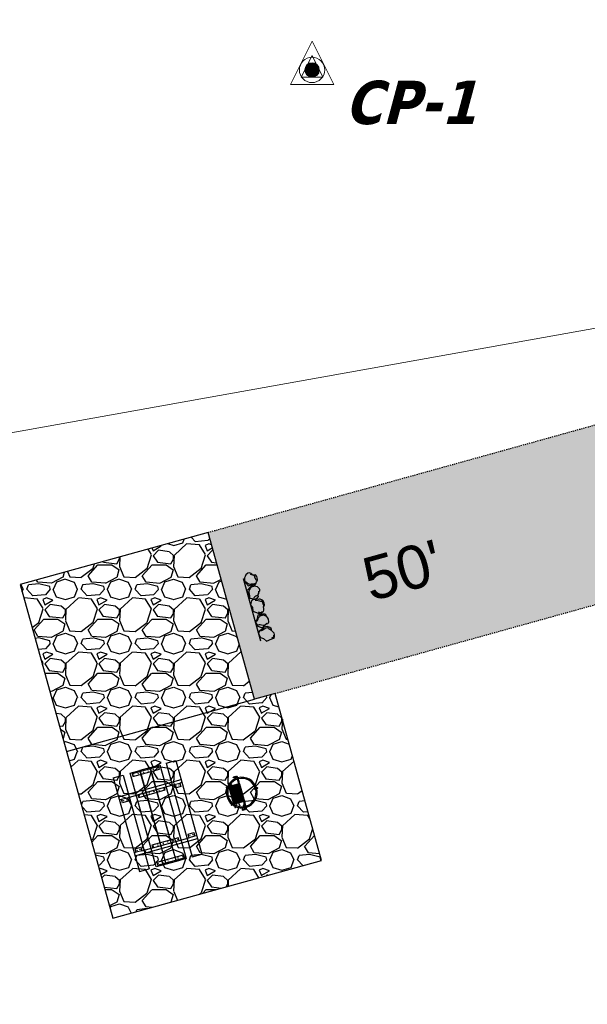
# Model space of a CAD drawing. Header units: feet. Extents: x 1133447 to 1140710, y 647622 to 649877.
# Tile 48 of 84: x 1134866 to 1134918, y 648702 to 648793. Entities that reach past the tile are written whole.
import ezdxf
from ezdxf.lldxf.tags import DXFTag

# ---------------------------------------------------------------- set-up
doc = ezdxf.new("R2010")
doc.units = ezdxf.units.FT
doc.header["$MEASUREMENT"] = 0
doc.linetypes.add('RAD', pattern=[0.13, 0.08, -0.05])
for name, color, linetype, lineweight in [('-ANGLE-IRON', 8, 'Continuous', 25), ('C-ANNO-TEXT-3', 7, 'Continuous', 20), ('V-UTIL-WATR-LINE', 8, 'WATER', 15)]:
    doc.layers.add(name, color=color, linetype=linetype, lineweight=lineweight)
for name, color, linetype in [('-BARRIERROCK', 6, 'Continuous'), ('-BOLTS-LAGS-SCREWS', 7, 'Continuous'), ('-CONCRETE', 9, 'Continuous'), ('-HARDWARE', 7, 'Continuous'), ('-TIMBER', 5, 'Continuous'), ('C-CAMPSITE-PADS', 6, 'Continuous'), ('C-PRKG-ASPH', 8, 'Continuous'), ('C-PRKG-GRVL', 8, 'Continuous'), ('C-PRKG-WHEL-STOP', 9, 'Continuous'), ('C-ROAD-GRVL', 1, 'RAD'), ('C-SWLK-GRVL-PATT', 8, 'Continuous'), ('G-XREF', 7, 'Continuous'), ('L-BARRIERROCK', 6, 'Continuous')]:
    doc.layers.add(name, color=color, linetype=linetype)
doc.styles.add('Arial', font='arial.ttf')
doc.styles.add('SEI-Dim & Leader', font='tahoma.ttf')
doc.styles.get("Standard").update_dxf_attribs({"font": 'arial.ttf'})
tags = doc.linetypes.add('WATER', pattern='A,1.5,-0.2,["W",Standard,S=0.08,R=0,X=-0.1,Y=-0.04],-0.05', length=1.75).pattern_tags.tags
tags[6] = DXFTag(74, 10)
pattern_1 = [(115, (0, 0), (-1.132884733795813, -0.5282728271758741), [])]

# ---------------------------------------------------------------- blocks, each defined once
blk = doc.blocks.new('*X915')
for p, q in [((69.5334936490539, 22.875), (69.9665063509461, 22.875)), ((69.55484381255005, 22.90625), (69.94515618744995, 22.90625)), ((69.58464054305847, 22.9375), (69.91535945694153, 22.9375)), ((69.62896927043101, 22.96875), (69.87103072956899, 22.96875)), ((69.5, 22.75), (70, 22.75)), ((69.50196081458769, 22.78125), (69.99803918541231, 22.78125)), ((69.50196081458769, 22.71875), (69.99803918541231, 22.71875)), ((69.50793854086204, 22.8125), (69.99206145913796, 22.8125)), ((69.50793854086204, 22.6875), (69.99206145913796, 22.6875)), ((69.51824379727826, 22.84375), (69.98175620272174, 22.84375)), ((69.51824379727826, 22.65625), (69.98175620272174, 22.65625)), ((69.5334936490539, 22.625), (69.9665063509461, 22.625)), ((69.55484381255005, 22.59375), (69.94515618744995, 22.59375)), ((69.58464054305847, 22.5625), (69.91535945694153, 22.5625)), ((69.62896927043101, 22.53125), (69.87103072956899, 22.53125))]:
    blk.add_line(p, q)
blk = doc.blocks.new('V-LEGL-v-gps')
for p, q in [((-1.591615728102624e-12, 0.09968523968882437), (-0.07500000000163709, -0.0503147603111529)), ((0.07499999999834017, -0.0503147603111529), (-1.591615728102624e-12, 0.09968523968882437)), ((-0.07500000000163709, -0.0503147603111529), (0.07499999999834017, -0.0503147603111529))]:
    blk.add_line(p, q)
for radius in [0.04387922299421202, 0.025, 0.01254212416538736]:
    blk.add_circle((-1.591615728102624e-12, -5.684341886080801e-13), radius)
at = {"xscale": 0.1000000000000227, "yscale": 0.1000000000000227, "zscale": 0.1000000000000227}
blk.add_blockref('*X915', (-6.975000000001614, -2.275000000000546), dxfattribs=at)
blk = doc.blocks.new('C_XBASE-PACTOLA_02403811')
at = {"layer": 'V-UTIL-WATR-LINE', "flags": 128}
blk.add_lwpolyline([(1134591.097, 648882.276), (1134535.172, 648864.348), (1134533.85, 648857.053), (1134522.209554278, 648792.1098621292), (1134626.051242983, 648720.737395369), (1134717.163755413, 648725.1374681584), (1134753.653, 648734.572), (1134963.231, 648772.059), (1135008.674239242, 648766.4398010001)], dxfattribs=at)
at = {"layer": 'C-ANNO-TEXT-3', "rotation": 8.537736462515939e-07}
for xscale, yscale, zscale in [(26.66666666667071, 26.66666666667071, 26.66666666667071), (13.33333333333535, 13.33333333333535, 13.33333333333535)]:
    blk.add_blockref('V-LEGL-v-gps', (1134892.815, 648788.015), dxfattribs=dict(at, xscale=xscale, yscale=yscale, zscale=zscale))
at = {"layer": 'C-ANNO-TEXT-3', "insert": (1134895.815, 648787.015), "char_height": 4, "attachment_point": 1, "style": 'SEI-Dim & Leader'}
blk.add_mtext('{\\fTahoma|b1|i1|c0|p34;CP-1}', dxfattribs=at)
blk = doc.blocks.new("3'_BarrierRock")
at = {"layer": '-BARRIERROCK', "flags": 128}
for points in [[(7.788745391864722, -10.83599130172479), (15.37584164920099, -7.013299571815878), (15.29339322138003, 5.772875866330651), (15.53940092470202, 11.48821756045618), (12.61293536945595, 13.25443124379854), (9.559602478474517, 14.020650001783), (7.896299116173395, 15.17149251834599), (5.0074623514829, 15.27774238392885), (1.184128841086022, 13.5566322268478), (-1.773717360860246, 12.30032189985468), (-4.668762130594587, 12.49504304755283), (-6.532605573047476, 12.75826500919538), (-9.693894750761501, 10.83101043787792), (-13.81968260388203, 6.597990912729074), (-15.03526147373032, 2.502188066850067), (-15.26967657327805, -0.6090469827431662), (-14.52306864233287, -2.735788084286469), (-13.24140319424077, -4.423817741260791), (-11.73157866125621, -10.28614114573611), (-10.431383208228, -14.56568854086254), (-7.82677889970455, -16.37545728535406), (-5.721542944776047, -17.40100748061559), (3.706213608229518, -16.32156577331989), (7.788745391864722, -10.83599130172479)], [(-9.711106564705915, -10.39331387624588), (-10.5300777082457, -7.445199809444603), (-11.71742566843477, -0.8881917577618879), (-11.78460385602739, 1.381934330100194), (-12.21957472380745, 2.822567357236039), (-12.05729048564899, 4.284038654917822), (-10.69748708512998, 6.20744678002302), (-9.49682440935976, 7.089662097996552), (-8.10341169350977, 7.878026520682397), (-6.436167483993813, 9.303217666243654), (-4.026830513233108, 11.00878191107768), (-1.773717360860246, 12.30032189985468)], [(8.960381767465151, 12.60775377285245), (12.36066444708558, 11.15115335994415), (13.19341137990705, 9.417106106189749), (13.26279921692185, 7.683076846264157), (13.26279921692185, 5.810297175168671)]]:
    blk.add_lwpolyline(points, dxfattribs=at)
blk = doc.blocks.new("5'_BarrierRock")
at = {"layer": 'L-BARRIERROCK', "flags": 128}
for points in [[(3.796977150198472, 25.21031587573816), (-3.971151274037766, 23.41838866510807), (-10.84293678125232, 21.02912666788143), (-17.7147222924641, 19.53586684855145), (-22.19627771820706, 16.54930863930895), (-24.28770915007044, 10.27760197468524), (-26.0803419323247, 0.1233349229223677), (-25.48279766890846, -2.863184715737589), (-26.97668484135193, -7.044335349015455), (-29.06806322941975, -9.732226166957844), (-29.36686187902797, -13.31608058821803), (-11.14168239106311, -24.66494006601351), (-9.05030400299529, -29.74205430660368), (-9.05030400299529, -31.53398151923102), (-8.751505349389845, -33.62457612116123), (-1.87971984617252, -34.52053972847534), (7.680988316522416, -31.83264891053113), (16.04666099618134, -30.04072169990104), (19.63192655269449, -27.3528308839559), (27.10125632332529, -18.69186222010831), (28.89388910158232, -9.433597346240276), (24.11353502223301, -5.551075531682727), (22.02210359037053, 1.616633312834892), (21.42455933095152, 6.096412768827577), (20.82701507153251, 11.17356558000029), (21.12581372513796, 15.05604882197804), (19.03438229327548, 18.63990324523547), (15.15031808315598, 22.22375766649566), (3.796977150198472, 25.21031587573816)], [(-24.28770915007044, -3.759148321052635), (-24.28770915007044, 1.317965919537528), (-22.19627771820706, 8.187007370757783), (-18.61101215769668, 13.26412161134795), (-14.42820234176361, 18.04260703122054), (-11.44048104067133, 19.83453424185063)], [(-20.40364493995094, 4.603152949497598), (-21.8975321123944, -2.56455589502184), (-21.29998785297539, -6.447039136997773), (-20.40364493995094, -9.433597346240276), (-17.11717803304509, -15.70534258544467), (-12.93431516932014, -18.99052961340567), (-6.958872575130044, -26.75553466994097), (-5.46498540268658, -29.44342548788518), (-3.373607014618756, -30.63801791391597), (-1.87971984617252, -30.63801791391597)], [(17.54049512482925, 10.8748981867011), (21.62729471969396, 1.526720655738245), (22.61964785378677, -6.148371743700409), (17.24174951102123, -14.21204419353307), (15.44911673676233, -18.39319482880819), (13.35768530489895, -22.87301285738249), (12.1625967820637, -25.56090367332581)]]:
    blk.add_lwpolyline(points, dxfattribs=at)
blk = doc.blocks.new('Wheel_Stop')
at = {"layer": 'Defpoints'}
blk.add_line((-35.99999999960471, 6.749999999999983), (36, 6.749999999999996), dxfattribs=at)
at = {"layer": 'L-BARRIERROCK'}
for name, p, xscale, yscale, zscale, rotation in [("3'_BarrierRock", (-29.38382167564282, -2.169359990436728), 0.4999999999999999, 0.4999999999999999, 0.4999999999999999, 185.0722838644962), ("5'_BarrierRock", (-14.1621457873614, -1.887886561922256), 0.25, 0.25, 0.25, 185.0722838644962), ("3'_BarrierRock", (2.711236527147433, -1.001804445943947), 0.4999999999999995, 0.4999999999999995, 0.4999999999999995, 145.0722838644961), ("5'_BarrierRock", (19.27620131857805, -0.7989231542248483), 0.25, 0.25, 0.25, 225.0722838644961), ("5'_BarrierRock", (33.95408758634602, -0.1712785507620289), 0.2499999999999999, 0.2499999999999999, 0.2499999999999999, 307.3245524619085)]:
    blk.add_blockref(name, p, dxfattribs=dict(at, xscale=xscale, yscale=yscale, zscale=zscale, rotation=rotation))
blk = doc.blocks.new('10FT_Precast Table')
at = {"layer": '-ANGLE-IRON'}
for p, q in [((-28.53399626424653, 27.12499979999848), (-28.53399626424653, 33.62500020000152)), ((-28.53399626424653, 33.62500020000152), (-24.53403626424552, 33.62500020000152)), ((-24.53403626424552, 33.62500020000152), (-24.53403626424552, 27.12499979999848)), ((28.46604333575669, 27.12499979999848), (28.46604333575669, 33.62500020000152)), ((28.46604333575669, 33.62500020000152), (32.4660033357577, 33.62500020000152)), ((32.4660033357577, 33.62500020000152), (32.4660033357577, 27.12499979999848)), ((-24.53403626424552, 27.12499979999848), (-28.53399626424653, 27.12499979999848)), ((32.4660033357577, 27.12499979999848), (28.46604333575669, 27.12499979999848)), ((-49.49999999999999, 15.84066587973), (-52.49999999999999, 15.84066587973)), ((-52.49999999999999, 15.84066587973), (-52.49999999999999, -14.65933416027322)), ((-49.49999999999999, -14.65933416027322), (-49.49999999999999, 15.84066587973)), ((-25.53399626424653, 15.8406658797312), (-28.53399626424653, 15.8406658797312)), ((-28.53399626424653, 15.8406658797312), (-28.53399626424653, -14.65933416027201)), ((-25.53399626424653, -14.65933416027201), (-25.53399626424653, 15.8406658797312)), ((32.4660033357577, 15.84066587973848), (29.4660033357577, 15.84066587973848)), ((29.4660033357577, 15.84066587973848), (29.4660033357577, -14.65933416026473)), ((32.4660033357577, -14.65933416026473), (32.4660033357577, 15.84066587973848)), ((52.50000000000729, 15.8406658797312), (49.50000000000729, 15.8406658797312)), ((49.50000000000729, 15.8406658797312), (49.50000000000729, -14.65933416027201)), ((52.50000000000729, -14.65933416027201), (52.50000000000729, 15.8406658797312)), ((-52.49999999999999, -14.65933416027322), (-49.49999999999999, -14.65933416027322)), ((-28.53399626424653, -14.65933416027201), (-25.53399626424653, -14.65933416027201)), ((29.4660033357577, -14.65933416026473), (32.4660033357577, -14.65933416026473)), ((49.50000000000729, -14.65933416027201), (52.50000000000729, -14.65933416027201)), ((-28.53399626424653, -33.62500019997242), (-28.53399626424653, -27.12499979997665)), ((-28.53399626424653, -27.12499979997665), (-24.53403626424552, -27.12499979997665)), ((-24.53403626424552, -27.12499979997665), (-24.53403626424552, -33.62500019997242)), ((28.46604333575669, -33.62500019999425), (28.46604333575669, -27.1249997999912)), ((28.46604333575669, -27.1249997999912), (32.4660033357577, -27.1249997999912)), ((32.4660033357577, -27.1249997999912), (32.4660033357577, -33.62500019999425)), ((-24.53403626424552, -33.62500019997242), (-28.53399626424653, -33.62500019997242)), ((32.4660033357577, -33.62500019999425), (28.46604333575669, -33.62500019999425))]:
    blk.add_line(p, q, dxfattribs=at)
at = {"layer": '-BOLTS-LAGS-SCREWS'}
for centre in [(-26.53401626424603, 32.12500020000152), (-26.53401626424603, 28.62499979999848), (30.46602333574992, 32.12500020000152), (30.46602333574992, 28.62499979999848), (-50.99999999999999, 14.84066987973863), (-27.03399626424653, 14.84066987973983), (30.9660033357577, 14.84066987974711), (51.00000000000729, 14.84066987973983), (-50.99999999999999, 9.340670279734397), (-50.99999999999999, 3.340670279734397), (-27.03399626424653, 9.340670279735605), (-27.03399626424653, 3.340670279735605), (30.9660033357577, 9.34067027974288), (30.9660033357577, 3.340670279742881), (51.00000000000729, 9.340670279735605), (51.00000000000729, 3.340670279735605), (-50.99999999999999, -2.159338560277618), (-50.99999999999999, -8.159338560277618), (-27.03399626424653, -2.15933856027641), (-27.03399626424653, -8.15933856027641), (30.9660033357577, -2.159338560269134), (30.9660033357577, -8.159338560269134), (51.00000000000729, -2.15933856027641), (51.00000000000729, -8.15933856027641), (-50.99999999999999, -13.65933816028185), (-27.03399626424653, -13.65933816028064), (30.9660033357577, -13.65933816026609), (51.00000000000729, -13.65933816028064), (-26.53401626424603, -28.62499979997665), (-26.53401626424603, -32.12500019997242), (30.46602333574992, -28.6249997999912), (30.46602333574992, -32.12500019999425)]:
    blk.add_circle(centre, 0.15625000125, dxfattribs=at)
at = {"layer": '-CONCRETE'}
for p, q in [((-32.03399630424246, -35.99999999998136), (-32.03399630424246, 35.99999999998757)), ((-28.53399626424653, 35.99999999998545), (-28.53399626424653, 33.62500020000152)), ((32.4660033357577, 36), (32.4660033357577, 33.62500020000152)), ((35.96600337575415, -35.99999999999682), (35.96600337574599, 35.99999999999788)), ((-28.53399626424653, -27.12499979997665), (-28.53399626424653, 27.12499979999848)), ((32.4660033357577, -27.1249997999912), (32.4660033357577, 27.12499979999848)), ((-28.53399626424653, -35.99999999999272), (-28.53399626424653, -33.62500019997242)), ((32.4660033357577, -33.62500019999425), (32.4660033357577, -36))]:
    blk.add_line(p, q, dxfattribs=at)
at = {"layer": '-TIMBER'}
for p, q in [((-53.99999999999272, 24.74999999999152), (-54, 35.99999999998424)), ((-54, 35.99999999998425), (54, 36.0000000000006)), ((54.00000000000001, 24.75000000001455), (54.00000000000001, 36)), ((-54, 24.74999999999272), (53.99999999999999, 24.74999999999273)), ((-53.99999999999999, 6.465667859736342), (-53.99999999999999, 17.71566785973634)), ((-53.99999999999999, 17.71566785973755), (54, 17.71566785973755)), ((54.00000000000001, 17.71566785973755), (54.00000000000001, 6.46566785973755)), ((-53.99999999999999, 6.46566785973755), (54, 6.46566785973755)), ((-53.99999999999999, -5.034336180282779), (-53.99999999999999, 6.215667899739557)), ((-53.99999999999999, 6.215667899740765), (54, 6.215667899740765)), ((54.00000000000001, 6.215667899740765), (54.00000000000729, -5.034336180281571)), ((54.00000000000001, -5.034336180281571), (-53.99999999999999, -5.034336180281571)), ((-53.99999999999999, -16.53433614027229), (-53.99999999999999, -5.28433614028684)), ((54.00000000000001, -5.284336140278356), (-53.99999999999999, -5.284336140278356)), ((54.00000000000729, -5.28433614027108), (54.00000000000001, -16.53433614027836)), ((54.00000000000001, -16.53433614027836), (-53.99999999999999, -16.53433614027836)), ((-54, -35.99999999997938), (-53.99999999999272, -24.74999999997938)), ((-54, -24.74999999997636), (53.99999999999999, -24.75000000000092)), ((54.00000000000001, -36), (54.00000000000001, -24.75)), ((-54, -35.99999999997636), (53.99999999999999, -36.00000000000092))]:
    blk.add_line(p, q, dxfattribs=at)
blk = doc.blocks.new('*X439')
at = {"color": 0}
for p, q in [((146.0622026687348, 353.5980429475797), (146.1426743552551, 353.6785146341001)), ((146.0622026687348, 352.8909361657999), (146.8122026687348, 353.6409361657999)), ((146.0622026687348, 352.5373827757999), (146.8122026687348, 353.2873827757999)), ((146.0622026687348, 351.8302759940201), (146.8122026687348, 352.5802759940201)), ((146.0622026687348, 351.4767226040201), (146.8122026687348, 352.2267226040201)), ((146.0622026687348, 350.7696158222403), (146.8122026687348, 351.5196158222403)), ((146.3246548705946, 350.6785146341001), (146.8122026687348, 351.1660624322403))]:
    blk.add_line(p, q, dxfattribs=at)
blk = doc.blocks.new('Pilot Rocks FS-30_18_PA')
at = {"layer": '-HARDWARE'}
for p, q in [((-8.817777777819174, 0.04421580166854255), (-17.86666666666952, 0.04421580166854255)), ((-17.86666666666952, 0.04421580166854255), (-12.77892653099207, 0.04421580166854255)), ((-10.20000000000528, 0.04421580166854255), (10.19999999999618, 0.04421580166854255)), ((8.817777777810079, 0.04421580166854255), (17.86666666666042, 0.04421580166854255)), ((12.77892653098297, 0.04421580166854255), (17.86666666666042, 0.04421580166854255)), ((-18.93333333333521, -4.555784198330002), (-18.93333333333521, -1.355784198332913)), ((-18.93333333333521, -1.355784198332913), (-18.86666666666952, -1.355784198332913)), ((-18.86666666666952, -1.355784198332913), (-18.86666666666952, -0.9557841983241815)), ((-18.86666666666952, -1.355784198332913), (-18.86666666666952, -0.9557841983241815)), ((-18.20000000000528, -1.355784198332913), (-18.20000000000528, -0.9557841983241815)), ((-18.20000000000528, -0.9557841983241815), (-18.20000000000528, -1.355784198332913)), ((-18.20000000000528, -1.355784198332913), (-18.13333333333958, -1.355784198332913)), ((-18.13333333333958, -1.355784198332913), (-18.13333333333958, -4.555784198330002)), ((-8.817777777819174, -0.6224508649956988), (-17.86666666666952, -0.6224508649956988)), ((-13.33940419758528, -0.6224508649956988), (-17.86666666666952, -0.6224508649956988)), ((-10.20000000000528, -0.6224508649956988), (10.19999999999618, -0.6224508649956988)), ((-10.20000000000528, -0.6224508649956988), (-10.20000000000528, -11.31238912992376)), ((-9.533333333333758, -0.6224508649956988), (-9.533333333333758, -11.31238912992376)), ((-8.817777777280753, -0.6224508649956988), (-8.817777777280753, -11.64572246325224)), ((-8.284444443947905, -0.6224508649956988), (-8.284444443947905, -11.64572246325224)), ((-7.502222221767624, -0.6224508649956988), (-7.502222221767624, -11.64572246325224)), ((-6.9688888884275, -0.6224508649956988), (-6.9688888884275, -11.64572246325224)), ((-6.18666666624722, -0.6224508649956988), (-6.18666666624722, -11.64572246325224)), ((-5.653333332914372, -0.6224508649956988), (-5.653333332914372, -11.64572246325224)), ((-4.871111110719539, -0.6224508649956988), (-4.871111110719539, -11.64572246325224)), ((-4.337777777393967, -0.6224508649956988), (-4.337777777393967, -11.64572246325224)), ((-3.555555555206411, -0.6224508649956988), (-3.555555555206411, -11.64572246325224)), ((-3.022222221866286, -0.6224508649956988), (-3.022222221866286, -11.64572246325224)), ((-2.23999999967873, -0.6224508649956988), (-2.23999999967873, -11.64572246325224)), ((-1.706666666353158, -0.6224508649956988), (-1.706666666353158, -11.64572246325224)), ((-0.9244444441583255, -0.6224508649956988), (-0.9244444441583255, -11.64572246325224)), ((-0.3911111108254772, -0.6224508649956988), (-0.3911111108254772, -11.64572246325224)), ((0.3911111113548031, -0.6224508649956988), (0.3911111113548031, -11.64572246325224)), ((0.9244444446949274, -0.6224508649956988), (0.9244444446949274, -11.64572246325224)), ((1.706666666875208, -0.6224508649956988), (1.706666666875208, -11.64572246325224)), ((2.240000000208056, -0.6224508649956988), (2.240000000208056, -11.64572246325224)), ((3.022222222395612, -0.6224508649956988), (3.022222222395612, -11.64572246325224)), ((3.555555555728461, -0.6224508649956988), (3.555555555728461, -11.64572246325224)), ((4.337777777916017, -0.6224508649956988), (4.337777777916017, -11.64572246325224)), ((4.871111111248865, -0.6224508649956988), (4.871111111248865, -11.64572246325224)), ((5.653333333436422, -0.6224508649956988), (5.653333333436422, -11.64572246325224)), ((6.18666666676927, -0.6224508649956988), (6.18666666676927, -11.64572246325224)), ((6.968888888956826, -0.6224508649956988), (6.968888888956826, -11.64572246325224)), ((7.502222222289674, -0.6224508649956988), (7.502222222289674, -11.64572246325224)), ((8.28444444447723, -0.6224508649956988), (8.28444444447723, -11.64572246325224)), ((8.817777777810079, -0.6224508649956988), (8.817777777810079, -11.64572246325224)), ((17.86666666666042, -0.6224508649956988), (8.817777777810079, -0.6224508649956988)), ((9.533333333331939, -0.6224508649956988), (9.533333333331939, -11.31238912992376)), ((10.19999999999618, -0.6224508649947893), (10.19999999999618, -11.31238912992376)), ((18.13333333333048, -4.555784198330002), (18.13333333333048, -1.355784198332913)), ((18.13333333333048, -1.355784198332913), (18.19999999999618, -1.355784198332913)), ((18.93333333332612, -4.555784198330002), (18.13333333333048, -4.555784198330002)), ((18.19999999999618, -1.355784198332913), (18.19999999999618, -0.9557841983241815)), ((18.19999999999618, -1.355784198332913), (18.19999999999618, -0.9557841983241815)), ((18.86666666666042, -1.355784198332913), (18.86666666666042, -0.9557841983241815)), ((18.86666666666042, -0.9557841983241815), (18.86666666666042, -1.355784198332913)), ((18.86666666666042, -1.355784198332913), (18.93333333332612, -1.355784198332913)), ((18.93333333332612, -1.355784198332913), (18.93333333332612, -4.555784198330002)), ((-10.20000000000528, -11.31238912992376), (-10.20000000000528, -14.84572246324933)), ((-10.20000000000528, -13.68324198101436), (-10.20000000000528, -14.84572246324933)), ((-9.533333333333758, -11.31238912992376), (-9.533333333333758, -14.84572246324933)), ((-9.533333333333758, -11.64572246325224), (9.533333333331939, -11.64572246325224)), ((-9.533333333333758, -12.31238912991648), (9.533333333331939, -12.31238912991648)), ((-9.533333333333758, -14.84572246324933), (-9.533333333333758, -14.47618734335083)), ((9.533333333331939, -11.31238912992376), (9.533333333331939, -14.84572246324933)), ((9.533333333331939, -14.47618734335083), (9.533333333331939, -14.84572246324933)), ((10.19999999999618, -11.31238912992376), (10.19999999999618, -14.84572246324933)), ((10.19999999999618, -14.84572246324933), (10.19999999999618, -13.68324198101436))]:
    blk.add_line(p, q, dxfattribs=at)
at = {"layer": '-HARDWARE', "flags": 128}
for points in [[(0.04426932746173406, 18.18944163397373, 1), (-0.6223972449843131, 18.18908719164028), (-0.6206959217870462, 14.98908764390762, 1), (0.04597065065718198, 14.98944208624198), (0.04426932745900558, 18.18944163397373)], [(-11.77825193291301, -8.933957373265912, -1), (-11.29140720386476, -9.3893985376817), (-13.47752479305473, -11.72625323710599, -1), (-13.96436952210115, -11.27081207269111), (-11.77825193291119, -8.93395737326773)], [(11.77825193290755, -8.933957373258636, 1), (11.29140720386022, -9.389398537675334), (13.47752479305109, -11.72625323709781, 1), (13.96436952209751, -11.27081207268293), (11.77825193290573, -8.933957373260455)]]:
    blk.add_lwpolyline(points, format="xyb", dxfattribs=at)
at = {"layer": '-HARDWARE'}
for points in [[(-18.93333333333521, -4.555784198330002), (-18.93333333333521, -1.355784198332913), (-18.13333333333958, -1.355784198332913), (-18.13333333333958, -4.555784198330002)], [(-7.502222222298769, -11.64572246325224), (-8.28444444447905, -11.64572246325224), (-8.28444444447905, -0.6224508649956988), (-7.502222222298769, -0.6224508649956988)], [(-6.186666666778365, -11.64572246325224), (-6.968888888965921, -11.64572246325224), (-6.968888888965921, -0.6224508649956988), (-6.186666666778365, -0.6224508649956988)], [(-4.87111111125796, -11.64572246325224), (-5.653333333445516, -11.64572246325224), (-5.653333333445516, -0.6224508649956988), (-4.87111111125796, -0.6224508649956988)], [(-3.555555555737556, -11.64572246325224), (-4.337777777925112, -11.64572246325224), (-4.337777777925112, -0.6224508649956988), (-3.555555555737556, -0.6224508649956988)], [(-2.240000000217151, -11.64572246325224), (-3.022222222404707, -11.64572246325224), (-3.022222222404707, -0.6224508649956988), (-2.240000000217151, -0.6224508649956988)], [(-0.9244444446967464, -11.64572246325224), (-1.706666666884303, -11.64572246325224), (-1.706666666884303, -0.6224508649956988), (-0.9244444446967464, -0.6224508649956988)], [(-0.3911111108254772, -11.64572246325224), (0.3911111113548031, -11.64572246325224), (0.3911111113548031, -0.6224508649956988), (-0.3911111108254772, -0.6224508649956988)], [(0.9244444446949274, -11.64572246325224), (1.706666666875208, -11.64572246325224), (1.706666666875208, -0.6224508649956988), (0.9244444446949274, -0.6224508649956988)], [(2.240000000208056, -11.64572246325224), (3.022222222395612, -11.64572246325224), (3.022222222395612, -0.6224508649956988), (2.240000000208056, -0.6224508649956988)], [(3.555555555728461, -11.64572246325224), (4.337777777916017, -11.64572246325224), (4.337777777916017, -0.6224508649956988), (3.555555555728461, -0.6224508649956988)], [(4.871111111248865, -11.64572246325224), (5.653333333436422, -11.64572246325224), (5.653333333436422, -0.6224508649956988), (4.871111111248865, -0.6224508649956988)], [(6.18666666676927, -11.64572246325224), (6.968888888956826, -11.64572246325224), (6.968888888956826, -0.6224508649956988), (6.18666666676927, -0.6224508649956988)], [(7.502222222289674, -11.64572246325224), (8.28444444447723, -11.64572246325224), (8.28444444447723, -0.6224508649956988), (7.502222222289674, -0.6224508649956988)], [(18.93333333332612, -4.555784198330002), (18.93333333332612, -1.355784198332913), (18.13333333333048, -1.355784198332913), (18.13333333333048, -4.555784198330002)]]:
    blk.add_lwpolyline(points, close=True, dxfattribs=at)
for centre, radius, start, end in [((0, 9.094947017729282e-13), 17.06666666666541, 0.1484403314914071, 179.8515596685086), ((0, 0), 15.73333333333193, 0.1610200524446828, 179.8389799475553), ((-17.86666666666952, -0.9557841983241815), 1, 90, 180), ((-17.86666666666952, -0.9557841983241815), 1, 90, 180), ((17.86666666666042, -0.9557841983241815), 1, 0, 90), ((17.86666666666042, -0.9557841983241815), 1, 0, 90), ((-17.86666666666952, -0.9557841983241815), 0.3333333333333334, 90, 180), ((-17.86666666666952, -0.9557841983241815), 0.3333333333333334, 90, 180), ((0, 9.094947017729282e-13), 17.06666666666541, 182.0901397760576, 220.7490543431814), ((0, 0), 15.73333333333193, 182.2673591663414, 220.2247561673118), ((-9.094947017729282e-13, 1.818989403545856e-12), 15.73333333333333, 220.2247561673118, 229.5860659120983), ((-9.094947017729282e-13, 1.818989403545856e-12), 15.73333333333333, 310.4139340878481, 319.7752438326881), ((0, 0), 15.73333333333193, 319.7752438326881, 357.7326408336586), ((0, 9.094947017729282e-13), 17.06666666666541, 319.2509456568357, 357.9098602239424), ((17.86666666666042, -0.9557841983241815), 0.3333333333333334, 0, 90), ((17.86666666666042, -0.9557841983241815), 0.3333333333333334, 0, 90), ((-9.094947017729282e-13, 1.818989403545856e-12), 17.06666666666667, 220.7490543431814, 233.2977773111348), ((-9.866666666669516, -11.64572246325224), 0.3333333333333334, 0, 180), ((-9.866666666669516, -14.84572246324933), 0.3333333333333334, 180, 0), ((-9.866666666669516, -14.84572246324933), 0.3333333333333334, 180, 0), ((-9.094947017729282e-13, 1.818989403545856e-12), 15.73333333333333, 232.7040475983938, 307.2959524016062), ((-9.094947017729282e-13, 1.818989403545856e-12), 17.06666666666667, 236.0413981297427, 303.9586018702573), ((9.866666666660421, -11.64572246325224), 0.3333333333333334, 0, 180), ((9.866666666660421, -14.84572246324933), 0.3333333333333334, 180, 0), ((9.866666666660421, -14.84572246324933), 0.3333333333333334, 180, 0), ((-6.821210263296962e-11, 6.548361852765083e-11), 17.06666666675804, 306.7022226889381, 319.2509456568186)]:
    blk.add_arc(centre, radius, start, end, dxfattribs=at)
at = {"layer": '-HARDWARE', "rotation": 180}
for p, xscale, yscale, zscale in [((137.6663495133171, 372.583162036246), 1.066666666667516, 1.066666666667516, 1.066666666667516), ((-137.6663495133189, 372.583162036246), -1.066666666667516, 1.066666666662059, 1.066666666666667)]:
    blk.add_blockref('*X439', p, dxfattribs=dict(at, xscale=xscale, yscale=yscale, zscale=zscale))
blk = doc.blocks.new('C_PBASE-PACTOLA_02403811')
at = {"layer": 'C-CAMPSITE-PADS'}
blk.add_lwpolyline([(1134887.488726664, 648729.8719624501), (1134883.207988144, 648745.2886831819), (1134865.864177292, 648740.4728522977), (1134874.425654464, 648709.6394108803), (1134893.69655535, 648714.9903340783), (1134889.415816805, 648730.4070547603)], close=True, dxfattribs=at)
at = {"layer": 'C-ROAD-GRVL'}
blk.add_lwpolyline([(1134883.207988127, 648745.2886832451), (1134936.310550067, 648760.0335947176, 0.3462704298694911), (1134954.607917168, 648784.9581336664)], format="xyb", dxfattribs=at)
at = {"layer": 'C-ROAD-GRVL', "flags": 128}
blk.add_lwpolyline([(1134889.415816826, 648730.4070546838), (1134938.315727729, 648743.9850224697, -0.6497653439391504), (1134944.126596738, 648736.9332348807)], format="xyb", dxfattribs=at)
at = {"layer": 'Defpoints', "flags": 128}
blk.add_lwpolyline([(1134870.1449159, 648725.0561316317), (1134887.488726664, 648729.8719624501)], dxfattribs=at)
at = {"layer": '-HARDWARE', "xscale": 0.08333333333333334, "yscale": 0.08333333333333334, "zscale": 0.08333333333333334, "rotation": 285.5183010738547}
blk.add_blockref('Pilot Rocks FS-30_18_PA', (1134886.331630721, 648721.2479996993), dxfattribs=at)
at = {"xscale": 0.08333333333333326, "yscale": 0.08333333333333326, "zscale": 0.08333333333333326, "rotation": 285.5183010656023}
blk.add_blockref('10FT_Precast Table', (1134878.548327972, 648719.0868212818), dxfattribs=at)
at = {"layer": 'C-PRKG-WHEL-STOP', "xscale": 0.08333333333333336, "yscale": 0.08333333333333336, "zscale": 0.08333333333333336, "rotation": 105.5183010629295}
blk.add_blockref('Wheel_Stop', (1134887.817441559, 648738.2659098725), dxfattribs=at)
at = {"layer": 'C-CAMPSITE-PADS', "insert": (1134897.149553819, 648742.7560881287), "char_height": 4, "attachment_point": 1, "rotation": 15.47453872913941, "style": 'Arial'}
blk.add_mtext_dynamic_manual_height_columns("50'", width=10.66827769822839, gutter_width=12, heights=[0], dxfattribs=at)
blk = doc.blocks.new('C_PHTCH-PACTOLA_02403811')
at = {"layer": 'C-PRKG-ASPH'}
h = blk.add_hatch(dxfattribs=at)
h.set_pattern_fill('ANSI31', color=256, scale=10, angle=70)
h.set_pattern_definition(pattern_1)
edge = h.paths.add_edge_path(flags=16)
edge.add_arc((1135093.567290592, 648760.3570235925), 541.9999999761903, 143.5703577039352, 153.2664360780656, ccw=False)
edge.add_arc((1135093.567290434, 648760.3570237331), 541.9999997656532, 133.8742793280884, 143.5703577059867, ccw=False)
edge.add_line((1134717.918854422, 649151.0643979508), (1134791.743864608, 649222.0439889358))
edge.add_arc((1134924.814897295, 649083.6384245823), 191.9999999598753, 124.33581191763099, 133.8742793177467, ccw=False)
edge.add_line((1134816.518779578, 649242.1816391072), (1134837.543218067, 649256.5428028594))
edge.add_arc((1134886.614896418, 649184.7029087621), 87.00000000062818, 64.86660358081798, 124.33581191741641, ccw=False)
edge.add_line((1134923.566161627, 649263.4658695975), (1134945.862647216, 649253.0055803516))
edge.add_arc((1134736.896871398, 648807.5874571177), 491.9999999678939, 56.45911934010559, 64.86660355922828, ccw=False)
edge.add_line((1135008.742528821, 649217.6654234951), (1135070.901654, 649176.4593855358))
edge.add_arc((1135036.644680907, 649124.7828938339), 62.00000000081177, -10.868034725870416, 56.45911933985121, ccw=False)
edge.add_line((1135097.532652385, 649113.0929439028), (1135091.831089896, 649083.3959326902))
edge.add_arc((1135001.481196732, 649100.7423100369), 92.00000001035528, 337.8486329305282, 349.13196525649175, ccw=False)
edge.add_line((1135086.690765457, 649066.0532714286), (1135029.43531187, 648925.4119419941))
edge.add_arc((1134573.749357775, 649110.9228871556), 491.9999995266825, 335.73595333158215, 337.84863296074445, ccw=False)
edge.add_line((1135022.286728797, 648908.7392420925), (1134970.105907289, 648792.9779079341))
edge.add_line((1134970.105907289, 648792.9779079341), (1134955.070696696, 648759.622817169))
edge.add_arc((1134506.533324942, 648961.8064625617), 492.0000003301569, 331.3465562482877, 335.7359533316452, ccw=False)
edge.add_line((1134938.281078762, 648725.8872446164), (1134902.771388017, 648660.9021647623))
edge.add_arc((1134778.161263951, 648728.9926705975), 142.0000000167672, 305.95733191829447, 331.34655630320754, ccw=False)
edge.add_line((1134861.541195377, 648614.0501326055), (1134757.483908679, 648538.5664206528))
edge.add_arc((1134835.579196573, 648430.9089730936), 133.0000000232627, 125.9573319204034, 166.4171722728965)
edge.add_arc((1134672.277915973, 648470.363906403), 35.00000000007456, 244.10855969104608, 346.41717227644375, ccw=False)
edge.add_arc((1134691.461854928, 648509.9128519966), 78.95614352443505, 214.9055155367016, 244.1168481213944, ccw=False)
edge.add_line((1134626.710174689, 648464.732186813), (1134623.062749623, 648469.9579645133))
edge.add_arc((1134821.506139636, 648608.4650796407), 241.9999999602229, 191.1167612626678, 214.9138039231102, ccw=False)
edge.add_line((1134584.046954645, 648561.8052956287), (1134566.403948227, 648651.5934078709))
edge.add_arc((1135049.172208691, 648746.4554480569), 491.9999999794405, 187.9519260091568, 191.1167612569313, ccw=False)
edge.add_line((1134561.903038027, 648678.391101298), (1134552.825444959, 648743.3771249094))
edge.add_arc((1134842.017716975, 648783.7730382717), 292.0000000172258, 166.3961174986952, 187.9519260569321, ccw=False)
edge.add_line((1134558.209758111, 648852.4537669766), (1134566.77306571, 648887.8397463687))
edge.add_arc((1135093.567290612, 648760.357023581), 542.0000000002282, 158.0478401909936, 166.396117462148, ccw=False)
edge.add_arc((1135093.567290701, 648760.357023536), 542.0000000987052, 153.2664360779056, 158.0478401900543, ccw=False)
edge = h.paths.add_edge_path()
edge.add_line((1134664.934415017, 648091.0186503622), (1134641.753924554, 648097.236757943))
edge.add_arc((1135131.441785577, 647965.8792352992), 506.9999999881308, 154.1154939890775, 164.9840567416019, ccw=False)
edge.add_arc((1135131.44177555, 647965.8792402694), 506.9999887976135, 153.4314984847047, 154.115493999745, ccw=False)
edge.add_arc((1134241.513528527, 648410.9103548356), 488.0000000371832, 333.4314984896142, 338.6383717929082)
edge.add_line((1134695.987914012, 648233.1548120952), (1134704.112198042, 648253.9264793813))
edge.add_arc((1134529.027803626, 648322.4060737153), 188.0000000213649, 338.6383717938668, 377.1954705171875)
edge.add_arc((1134651.306425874, 648360.2470375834), 60.00000000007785, 17.1954705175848, 74.97265706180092)
edge.add_line((1134666.863224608, 648418.1951696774), (1134661.500576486, 648419.8056636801))
edge.add_arc((1134691.489318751, 648509.9450223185), 94.99699278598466, 223.9418846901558, 251.5980721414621, ccw=False)
edge.add_arc((1134691.535842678, 648509.9839590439), 95.05751145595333, 214.9165962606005, 223.9393241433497, ccw=False)
edge.add_line((1134613.590003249, 648455.5746160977), (1134609.942525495, 648460.8004692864))
edge.add_arc((1134821.506139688, 648608.4650796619), 258.0000000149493, 191.1167612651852, 214.9138039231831, ccw=False)
edge.add_line((1134568.347173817, 648558.7203512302), (1134550.704167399, 648648.5084634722))
edge.add_arc((1135049.172208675, 648746.4554480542), 507.9999999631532, 187.9519260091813, 191.1167612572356, ccw=False)
edge.add_line((1134546.056886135, 648676.177626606), (1134536.979293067, 648741.163650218))
edge.add_arc((1134842.01771694, 648783.7730382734), 307.9999999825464, 166.3961174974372, 187.9519260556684, ccw=False)
edge.add_line((1134542.658637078, 648856.2170945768), (1134551.221944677, 648891.6030739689))
edge.add_arc((1135093.567290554, 648760.3570237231), 557.9999999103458, 163.9213237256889, 166.3961174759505, ccw=False)
edge.add_arc((1134538.177323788, 648920.4382053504), 19.99999999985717, 343.9213237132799, 402.7699397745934)
edge.add_line((1134552.859048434, 648934.0193305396), (1134533.446357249, 648955.005204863))
edge.add_arc((1135093.567290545, 648760.3570234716), 592.9783928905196, 146.0187423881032, 160.8370986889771, ccw=False)
edge.add_line((1134601.857481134, 649091.7855040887), (1134616.582948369, 649064.0343807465))
edge.add_arc((1134620.999668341, 649066.3780071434), 5.000000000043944, 207.9515834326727, 327.0740857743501)
edge.add_arc((1135093.567290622, 648760.3570235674), 558.0000000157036, 133.8742793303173, 147.0740857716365, ccw=False)
edge.add_line((1134706.829601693, 649162.5981949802), (1134780.654611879, 649233.5777859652))
edge.add_arc((1134924.814897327, 649083.6384245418), 208.0000000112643, 124.3358119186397, 133.8742793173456, ccw=False)
edge.add_line((1134807.494103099, 649255.3935736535), (1134828.518541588, 649269.7547374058))
edge.add_arc((1134886.614896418, 649184.7029087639), 102.9999999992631, 64.86660357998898, 124.33581191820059, ccw=False)
edge.add_line((1134930.361796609, 649277.9510118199), (1134952.658282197, 649267.4907225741))
edge.add_arc((1134736.896871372, 648807.5874570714), 508.0000000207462, 56.4591193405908, 64.86660355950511, ccw=False)
edge.add_line((1135017.583038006, 649231.0012923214), (1135079.742163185, 649189.7952543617))
edge.add_arc((1135036.644680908, 649124.782893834), 77.99999999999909, -10.868034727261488, 56.45911934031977, ccw=False)
edge.add_line((1135113.245677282, 649110.0761826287), (1135107.544114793, 649080.3791714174))
edge.add_arc((1135001.481196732, 649100.7423100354), 108.0000000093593, 337.84863293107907, 349.131965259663, ccw=False)
edge.add_line((1135101.509820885, 649060.0203951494), (1135044.254367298, 648919.3790657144))
edge.add_arc((1134573.749357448, 649110.9228872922), 507.9999998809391, 335.7359533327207, 337.84863295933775, ccw=False)
edge.add_line((1135036.873309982, 648902.1641641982), (1134969.657277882, 648753.0477392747))
edge.add_arc((1134506.53332524, 648961.8064624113), 507.9999999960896, 331.346556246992, 335.73595333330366, ccw=False)
edge.add_line((1134952.321656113, 648718.215074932), (1134916.811965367, 648653.2299950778))
edge.add_arc((1134778.161263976, 648728.9926705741), 157.9999999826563, 305.9573319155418, 331.3465563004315, ccw=False)
edge.add_line((1134870.936117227, 648601.0988607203), (1134766.878830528, 648525.6151487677))
edge.add_arc((1134835.579196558, 648430.9089731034), 117.0000000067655, 125.9573319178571, 162.264860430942)
edge.add_arc((1134752.713885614, 648457.4106757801), 29.99999999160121, 162.264860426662, 196.8024120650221)
edge.add_arc((1134835.579196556, 648430.9089731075), 113.0000000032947, 170.9217318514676, 197.5476736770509)
edge.add_line((1134727.837491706, 648396.8395581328), (1134731.162683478, 648386.3239143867))
edge.add_arc((1134529.027802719, 648322.4060734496), 212.0000009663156, 11.340079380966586, 17.54767372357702, ccw=False)
edge.add_arc((1134529.055568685, 648322.403813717), 211.9732215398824, -20.64909134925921, 11.342153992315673, ccw=False)
edge.add_arc((1134759.869013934, 648235.3149369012), 34.72371615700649, 159.1871917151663, 239.4135572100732)
edge.add_line((1134742.200276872, 648205.422593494), (1134709.513, 648185.696))
edge.add_line((1134709.513, 648185.696), (1134698.996135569, 648181.0065459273))
edge.add_arc((1135131.441785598, 647965.8792352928), 483.0000000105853, 153.5511843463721, 164.9840567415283)
h = blk.add_hatch(dxfattribs=at)
h.set_pattern_fill('ANSI31', color=256, scale=10, angle=70)
h.set_pattern_definition(pattern_1)
edge = h.paths.add_edge_path()
edge.add_arc((1134528.118781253, 648951.5747513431), 468.1169545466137, 332.7082799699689, 335.7919468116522)
edge.add_line((1134955.070696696, 648759.622817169), (1134970.105907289, 648792.9779079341))
edge.add_arc((1134854.663832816, 648781.6144823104), 116.0000000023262, 5.621742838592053, 27.25393242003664)
edge.add_line((1134957.786175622, 648834.7349342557), (1134921.92741579, 648904.3472810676))
edge.add_arc((1134737.018387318, 648809.0968155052), 208.0000000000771, 27.25393242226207, 94.11677930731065)
edge.add_line((1134722.086161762, 649016.5601342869), (1134632.500993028, 649010.1122188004))
edge.add_arc((1134637.239103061, 648944.282511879), 66.00000000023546, 94.1167793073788, 114.8502392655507)
edge.add_arc((1135093.567290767, 648760.3570235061), 542.000000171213, 153.2664360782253, 158.047840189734)
edge.add_arc((1134637.23910306, 648944.2825118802), 49.99999999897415, 94.11677930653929, 158.0478401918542, ccw=False)
edge.add_line((1134633.649625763, 648994.1535019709), (1134723.234794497, 649000.6014174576))
edge.add_arc((1134737.018387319, 648809.0968155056), 191.9999999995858, 27.25393242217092, 94.1167793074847, ccw=False)
edge.add_line((1134907.703644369, 648897.0203221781), (1134943.5624042, 648827.4079753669))
edge.add_arc((1134854.663832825, 648781.6144823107), 99.99999999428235, -26.539358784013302, 27.253932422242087, ccw=False)
at = {"layer": 'C-PRKG-GRVL'}
h = blk.add_hatch(dxfattribs=at)
h.set_pattern_fill('AR-SAND', color=256)
h.set_pattern_definition([(37.50000000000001, (0, 0), (-0.06299335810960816, 1.926823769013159), [0, -1.52, 0, -1.7, 0, -1.625]), (7.499999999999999, (0, 0), (1.769776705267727, 2.82214606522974), [0, -0.82, 0, -1.37, 0, -0.525]), (327.5, (-1.23, 0), (3.114141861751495, 0.005659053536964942), [0, -0.5, 0, -1.8, 0, -2.35]), (317.5, (-1.23, 0), (3.006126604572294, 0.8776755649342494), [0, -0.25, 0, -1.18, 0, -1.35])])
edge = h.paths.add_edge_path()
edge.add_line((1134938.315727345, 648743.9850216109), (1134887.488726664, 648729.8719624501))
edge.add_line((1134887.488726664, 648729.8719624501), (1134883.207988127, 648745.2886832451))
edge.add_line((1134883.207988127, 648745.2886832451), (1134936.310550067, 648760.0335947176))
edge.add_arc((1134929.621896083, 648784.1222208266), 24.999999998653, 285.5183010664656, 361.9149260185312)
edge.add_arc((1134854.663832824, 648781.6144823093), 99.99999999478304, -26.539359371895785, 1.9158277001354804, ccw=False)
edge.add_arc((1134939.653458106, 648739.1672963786), 5.000000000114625, 333.4606406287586, 465.5183006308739)
at = {"layer": 'C-SWLK-GRVL-PATT'}
h = blk.add_hatch(dxfattribs=at)
h.set_pattern_fill('GRAVEL', color=256, scale=5)
h.set_pattern_definition([(228.012787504, (3.6, 5), (-40.00000000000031, -45.00000000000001), [0.67268, -66.5954402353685]), (184.969740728, (3.15, 4.5), (59.99999999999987, 5.000000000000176), [1.15434, -114.27962380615]), (132.510447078, (2, 4.4), (50.00000000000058, -54.99999999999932), [0.8139400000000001, -80.5801629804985]), (267.273689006, (0.05, 3.15), (5.000000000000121, 100.0000000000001), [1.05119, -104.067790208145]), (292.833654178, (0, 2.1), (-24.99999999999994, 60.00000000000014), [1.030775, -102.0468656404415]), (357.273689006, (0.4, 1.15), (-100.0000000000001, 5.000000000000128), [1.05119, -104.067790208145]), (37.6942404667, (1.45, 1.1), (-64.99999999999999, -49.99999999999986), [1.390145, -137.62424274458]), (72.2553283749, (2.55, 1.95), (35.00000000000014, 110), [1.31244, -129.9316074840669]), (121.429565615, (2.95, 3.2), (-40.0000000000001, 64.99999999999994), [1.05475, -104.420365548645]), (175.236358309, (2.4, 4.1), (54.99999999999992, -5.00000000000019), [1.20416, -59.0038128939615]), (222.397437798, (1.2, 4.2), (-59.99999999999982, -54.99999999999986), [1.55724, -154.1668750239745]), (138.814074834, (5, 3.1), (-35.00000000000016, 30), [0.5315049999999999, -52.61922406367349]), (171.46923439, (4.600000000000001, 3.45), (64.99999999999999, -9.999999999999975), [1.011185, -100.107557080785]), (225, (3.6, 3.6), (-5.551115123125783e-16, -4.999999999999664), [0.707105, -6.3639628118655]), (203.198590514, (3.25, 4.2), (24.99999999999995, 9.999999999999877), [0.38079, -37.6980755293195]), (291.801409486, (2.9, 4.050000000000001), (-4.99999999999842, 15.00000000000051), [0.538515, -26.3873090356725]), (30.96375653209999, (3.1, 3.55), (15.00000000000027, 9.999999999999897), [0.874645, -28.2801144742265]), (161.565051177, (3.85, 4), (10.00000000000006, -4.999999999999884), [0.632455, -15.178933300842]), (16.389540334, (0, 4.050000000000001), (49.99999999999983, 15.00000000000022), [0.886, -87.714225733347]), (70.3461759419, (0.8500000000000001, 4.3), (-20.0000000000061, -55.00000000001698), [0.7433049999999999, -73.58703873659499]), (293.198590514, (3.85, 5), (-9.999999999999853, 24.99999999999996), [0.761575, -37.3172905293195]), (343.610459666, (4.149999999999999, 4.3), (-49.99999999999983, 15.00000000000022), [0.8859999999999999, -87.71422573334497]), (339.44395478, (0, 0.95), (-25.00000000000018, 10.00000000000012), [0.8543999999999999, -41.86561872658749]), (294.775140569, (0.8, 0.65), (-25.00000000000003, 55.00000000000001), [0.71589, -70.87321531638]), (66.8014094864, (3.9, 0), (9.999999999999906, 24.99999999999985), [0.761575, -37.3172905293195]), (17.3540246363, (4.2, 0.7000000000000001), (-64.99999999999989, -19.99999999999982), [0.838155, -82.97711807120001]), (69.44395478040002, (1.45, 0), (-10.00000000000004, -24.99999999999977), [0.4272, -42.29281872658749]), (101.309932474, (3.6, 0), (-4.999999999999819, 20.00000000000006), [0.25495, -25.240147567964]), (165.963756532, (3.55, 0.25), (14.99999999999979, -5.000000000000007), [1.030775, -19.5847531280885]), (186.009005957, (2.55, 0.5), (50.00000000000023, 4.999999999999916), [0.9552499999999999, -94.56961587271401]), (303.690067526, (3.1, 3.1), (-4.999999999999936, 9.999999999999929), [0.7211099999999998, -17.30664637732]), (353.157226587, (3.5, 2.5), (85.00000000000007, -10.00000000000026), [1.25897, -124.6378131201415]), (60.9453959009, (4.75, 2.35), (-19.99999999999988, -34.99999999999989), [0.51478, -50.963370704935]), (90, (5, 2.8), (-4.999999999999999, 5), [0.3, -4.699999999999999]), (120.256437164, (2.45, 0.65), (20.00000000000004, -35.00000000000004), [0.69462, -68.76759994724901]), (48.01278750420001, (2.1, 1.25), (40, 44.99999999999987), [1.34536, -65.92276023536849]), (0, (3, 2.25), (5, 5), [1.3, -3.7]), (325.3048464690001, (4.3, 2.25), (50.0000000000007, -34.99999999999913), [0.7905699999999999, -78.26637150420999]), (254.054604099, (4.95, 1.8), (-5.000000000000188, -20.00000000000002), [0.72801, -35.6725394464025]), (207.645975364, (4.75, 1.1), (-94.99999999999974, -50.00000000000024), [1.185325, -117.347370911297]), (175.42607874, (3.7, 0.55), (-64.99999999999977, 5.000000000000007), [1.253995, -124.1453670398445])])
h.paths.add_polyline_path([(1134883.207988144, 648745.2886831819), (1134865.864177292, 648740.4728522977), (1134874.425654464, 648709.6394108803), (1134893.69655535, 648714.9903340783), (1134889.415816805, 648730.4070547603), (1134887.488726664, 648729.8719624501)])

msp = doc.modelspace()

# ---------------------------------------------------------------- block references
at = {"layer": 'G-XREF'}
msp.add_blockref('C_XBASE-PACTOLA_02403811', (0, 0), dxfattribs=at)

# ---------------------------------------------------------------- next in the draw order: block references
for name in ['C_PBASE-PACTOLA_02403811', 'C_PHTCH-PACTOLA_02403811']:
    msp.add_blockref(name, (0, 0), dxfattribs=at)

doc.saveas('drawing.dxf')
